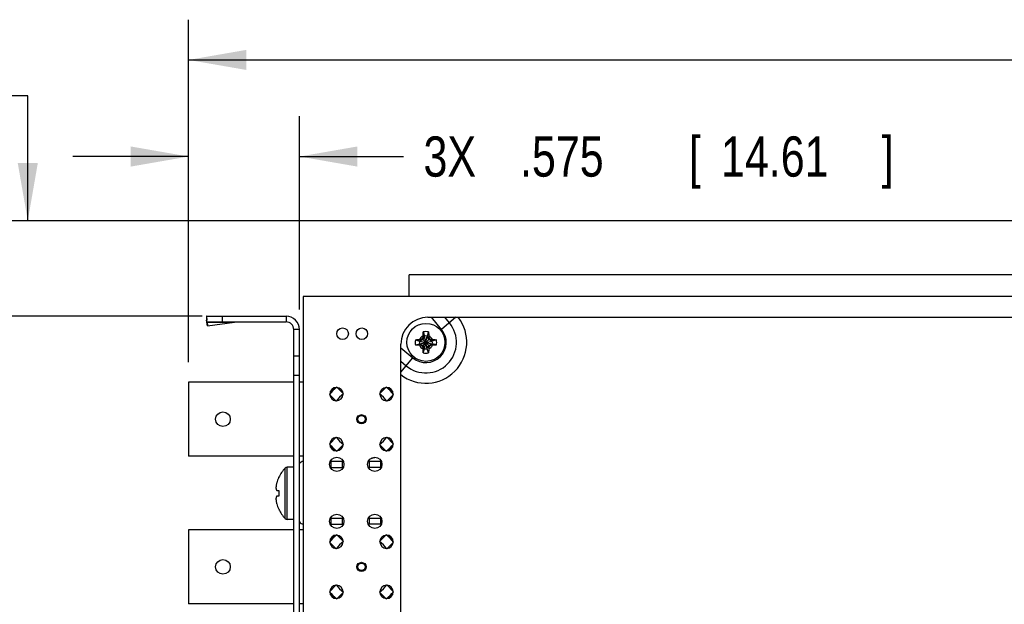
# Model space of a CAD drawing. Header units: inches. Extents: x 0.2 to 16.8, y 0.1 to 10.8.
# Tile 10 of 24: x 6.4 to 9.4, y 4.6 to 6.5. Entities that reach past the tile are written whole.
import ezdxf

# ---------------------------------------------------------------- set-up
doc = ezdxf.new("R2010")
doc.units = ezdxf.units.IN
doc.header["$LTSCALE"] = 0.935
doc.header["$MEASUREMENT"] = 0
doc.layers.get('0').update_dxf_attribs({"linetype": 'CONTINUOUS'})
doc.layers.add('DIMENSIONS', color=7, linetype='CONTINUOUS')
doc.styles.get("Standard").update_dxf_attribs({"font": 'txt', "width": 0.8})
doc.dimstyles.new('DIMSTYLE_1', dxfattribs={"dimtxt": 0.125, "dimasz": 0.18, "dimexe": 0.18, "dimexo": 0.0625, "dimgap": 0.09, "dimtad": 0, "dimtih": 1, "dimtoh": 1, "dimdec": 3, "dimlfac": 1.666667, "dimzin": 4, "dimdsep": 46, "dimtxsty": 'STANDARD', "dimblk": '_FILLED', "dimblk1": '_FILLED', "dimblk2": '_FILLED', "dimcen": 0.09, "dimadec": 0, "dimazin": 0, "dimtp": 0.001, "dimtm": 0.001, "dimtfac": 1, "dimtdec": 3, "dimtofl": 0, "dimtmove": 0, "dimatfit": 3, "dimldrblk": '_FILLED', "dimfxl": 1, "dimtolj": 1, "dimtzin": 4, "dimarcsym": 0})

# ---------------------------------------------------------------- blocks, each defined once
blk = doc.blocks.new('_FILLED')
at = {"color": 0, "linetype": 'BYBLOCK'}
blk.add_solid([(0, 0), (-1, 0.174), (-1, -0.174)], dxfattribs=at)
blk = doc.blocks.new('*D1')
at = {"layer": 'DIMENSIONS', "color": 2, "linetype": 'CONTINUOUS'}
for p, q in [((6.8863, 5.3964), (6.8863, 6.1607)), ((7.2313, 5.5602), (7.2313, 6.1607)), ((6.8863, 6.0357), (6.5263, 6.0357)), ((7.2313, 6.0357), (7.5542, 6.0357))]:
    blk.add_line(p, q, dxfattribs=at)
at = {"layer": 'DIMENSIONS', "color": 2, "linetype": 'CONTINUOUS', "xscale": 0.18, "yscale": 0.18, "zscale": 0.18}
blk.add_blockref('_FILLED', (6.8863, 6.0357), dxfattribs=at)
at = {"layer": 'DIMENSIONS', "color": 2, "linetype": 'CONTINUOUS', "xscale": 0.18, "yscale": 0.18, "zscale": 0.18, "rotation": 180}
blk.add_blockref('_FILLED', (7.2313, 6.0357), dxfattribs=at)
at = {"layer": 'DIMENSIONS', "color": 2, "linetype": 'CONTINUOUS', "width": 0.8}
for s, p in [('3X ', (7.6167, 5.9732)), ('.575', (7.9167, 5.9732)), ('[', (8.4417, 5.9732)), ('14.61', (8.5417, 5.9732)), (']', (9.0417, 5.9732))]:
    blk.add_text(s, height=0.125, dxfattribs=at).set_placement(p)
blk = doc.blocks.new('*D2')
at = {"layer": 'DIMENSIONS', "color": 2, "linetype": 'CONTINUOUS'}
for p, q in [((6.3863, 6.2247), (6.1457, 6.2247)), ((6.3863, 5.836), (6.3863, 6.2247)), ((12.4381, 5.836), (6.2613, 5.836)), ((7.1688, 3.1721), (6.2613, 3.1721)), ((6.3863, 3.1721), (6.3863, 2.8121))]:
    blk.add_line(p, q, dxfattribs=at)
at = {"layer": 'DIMENSIONS', "color": 2, "linetype": 'CONTINUOUS', "xscale": 0.18, "yscale": 0.18, "zscale": 0.18}
for p, rotation in [((6.3863, 5.836), 270), ((6.3863, 3.1721), 90)]:
    blk.add_blockref('_FILLED', p, dxfattribs=dict(at, rotation=rotation))
at = {"layer": 'DIMENSIONS', "color": 2, "linetype": 'CONTINUOUS', "width": 0.8}
for s, p in [('4.440', (4.6582, 6.1622)), ('[', (5.2832, 6.1622)), ('112.77', (5.3832, 6.1622)), (']', (5.9832, 6.1622))]:
    blk.add_text(s, height=0.125, dxfattribs=at).set_placement(p)
blk = doc.blocks.new('*D3')
at = {"layer": 'DIMENSIONS', "color": 2, "linetype": 'CONTINUOUS'}
for p, q in [((6.1784, 5.9015), (6.0368, 5.9015)), ((6.1784, 5.5397), (6.1784, 5.9015)), ((6.9288, 5.5397), (6.0534, 5.5397)), ((7.1508, 3.0017), (6.0534, 3.0017)), ((6.1784, 3.0017), (6.1784, 2.6417))]:
    blk.add_line(p, q, dxfattribs=at)
at = {"layer": 'DIMENSIONS', "color": 2, "linetype": 'CONTINUOUS', "xscale": 0.18, "yscale": 0.18, "zscale": 0.18}
for p, rotation in [((6.1784, 5.5397), 270), ((6.1784, 3.0017), 90)]:
    blk.add_blockref('_FILLED', p, dxfattribs=dict(at, rotation=rotation))
at = {"layer": 'DIMENSIONS', "color": 2, "linetype": 'CONTINUOUS', "width": 0.8}
for s, p in [('[', (5.1743, 5.839)), (']', (5.8743, 5.839)), ('4.230', (4.5493, 5.839)), ('107.44', (5.2743, 5.839))]:
    blk.add_text(s, height=0.125, dxfattribs=at).set_placement(p)
blk = doc.blocks.new('*D18')
at = {"layer": 'DIMENSIONS', "color": 2, "linetype": 'CONTINUOUS'}
for p, q in [((6.8863, 5.3964), (6.8863, 6.461)), ((15.2611, 5.6742), (15.2611, 6.461)), ((6.8863, 6.336), (9.8529, 6.336)), ((15.2611, 6.336), (11.5029, 6.336))]:
    blk.add_line(p, q, dxfattribs=at)
at = {"layer": 'DIMENSIONS', "color": 2, "linetype": 'CONTINUOUS', "xscale": 0.18, "yscale": 0.18, "zscale": 0.18, "rotation": 180}
blk.add_blockref('_FILLED', (6.8863, 6.336), dxfattribs=at)
at = {"layer": 'DIMENSIONS', "color": 2, "linetype": 'CONTINUOUS', "xscale": 0.18, "yscale": 0.18, "zscale": 0.18}
blk.add_blockref('_FILLED', (15.2611, 6.336), dxfattribs=at)
at = {"layer": 'DIMENSIONS', "color": 2, "linetype": 'CONTINUOUS', "width": 0.8}
for s, p in [('13.958', (9.9154, 6.2735)), ('[', (10.6404, 6.2735)), ('354.53', (10.7404, 6.2735)), (']', (11.3404, 6.2735))]:
    blk.add_text(s, height=0.125, dxfattribs=at).set_placement(p)

msp = doc.modelspace()

# ---------------------------------------------------------------- linework, layer by layer
at = {"color": 7, "linetype": 'CONTINUOUS'}
for p, q in [((7.57214, 5.60087), (7.57214, 5.66807)), ((12.29351, 5.66807), (7.57214, 5.66807)), ((7.24214, 5.60087), (7.24214, 3.35867)), ((10.78214, 5.60087), (7.24214, 5.60087)), ((6.94179, 5.53834), (6.94252, 5.52734)), ((6.94179, 5.53834), (6.94334, 5.52679)), ((6.94485, 5.50996), (6.94252, 5.52734)), ((6.94334, 5.52167), (6.94334, 5.53967)), ((6.94334, 5.53967), (7.18934, 5.53967)), ((6.99134, 5.52167), (6.99134, 5.53967)), ((7.18934, 5.53967), (7.18934, 5.52167)), ((7.23134, 5.49767), (7.21334, 5.49767)), ((7.23134, 3.00167), (7.23134, 5.49767)), ((7.61616, 5.49043), (7.62021, 5.47784)), ((7.63252, 5.49043), (7.62848, 5.47784)), ((7.59199, 5.46625), (7.60457, 5.46221)), ((7.59199, 5.44989), (7.60457, 5.45394)), ((7.60457, 5.46221), (7.64411, 5.45394)), ((7.60623, 5.46221), (7.60457, 5.46221)), ((7.60457, 5.45394), (7.64411, 5.46221)), ((7.60457, 5.45394), (7.60623, 5.45394)), ((7.61509, 5.46732), (7.60623, 5.46221)), ((7.60623, 5.46221), (7.60852, 5.4669)), ((7.60623, 5.46221), (7.64246, 5.45394)), ((7.60623, 5.45394), (7.64246, 5.46221)), ((7.60852, 5.44924), (7.60623, 5.45394)), ((7.60623, 5.45394), (7.61509, 5.44882)), ((7.61293, 5.44666), (7.63575, 5.46948)), ((7.61293, 5.46948), (7.63575, 5.44666)), ((7.62021, 5.47619), (7.61509, 5.46732)), ((7.61551, 5.47389), (7.62021, 5.47619)), ((7.62021, 5.4383), (7.62848, 5.47784)), ((7.62021, 5.47784), (7.62021, 5.47619)), ((7.62848, 5.4383), (7.62021, 5.47784)), ((7.62021, 5.43996), (7.62848, 5.47619)), ((7.62848, 5.43996), (7.62021, 5.47619)), ((7.62848, 5.47619), (7.62848, 5.47784)), ((7.63359, 5.46732), (7.62848, 5.47619)), ((7.62848, 5.47619), (7.63317, 5.47389)), ((7.64246, 5.46221), (7.63359, 5.46732)), ((7.63359, 5.44882), (7.64246, 5.45394)), ((7.64016, 5.4669), (7.64246, 5.46221)), ((7.64016, 5.44924), (7.64246, 5.45394)), ((7.64411, 5.46221), (7.64246, 5.46221)), ((7.64246, 5.45394), (7.64411, 5.45394)), ((7.6567, 5.46625), (7.64411, 5.46221)), ((7.6567, 5.44989), (7.64411, 5.45394)), ((7.61509, 5.44882), (7.62021, 5.43996)), ((7.62021, 5.43996), (7.61551, 5.44225)), ((7.61616, 5.42572), (7.62021, 5.4383)), ((7.62021, 5.43996), (7.62021, 5.4383)), ((7.62848, 5.43996), (7.63359, 5.44882)), ((7.63317, 5.44225), (7.62848, 5.43996)), ((7.62848, 5.4383), (7.62848, 5.43996)), ((7.63252, 5.42572), (7.62848, 5.4383)), ((7.23134, 5.41547), (7.21334, 5.41547)), ((6.88634, 5.33387), (6.88634, 5.10467)), ((7.21334, 5.33387), (6.88634, 5.33387)), ((7.23134, 5.35547), (7.21334, 5.35547)), ((7.24214, 5.33387), (7.23134, 5.33387)), ((7.36756, 5.29771), (7.34678, 5.3185)), ((7.50111, 5.3185), (7.48032, 5.29771)), ((7.32472, 5.29644), (7.3455, 5.27565)), ((7.50238, 5.27565), (7.52317, 5.29644)), ((7.3455, 5.16289), (7.32472, 5.14211)), ((7.52317, 5.14211), (7.50238, 5.16289)), ((7.34678, 5.12005), (7.36756, 5.14083)), ((7.48032, 5.14083), (7.50111, 5.12005)), ((7.21334, 5.10467), (6.88634, 5.10467)), ((7.24214, 5.10467), (7.23134, 5.10467)), ((7.32757, 5.08877), (7.36671, 5.08877)), ((7.32914, 5.06957), (7.32914, 5.08877)), ((7.36514, 5.06957), (7.36514, 5.08877)), ((7.44577, 5.08877), (7.48334, 5.08877)), ((7.44734, 5.08877), (7.44734, 5.06957)), ((7.48334, 5.08877), (7.48334, 5.06957)), ((7.18646, 4.91066), (7.18646, 5.06708)), ((7.19297, 4.90787), (7.19297, 5.06987)), ((7.21334, 5.06987), (7.19297, 5.06987)), ((7.32717, 5.06957), (7.36712, 5.06957)), ((7.48334, 5.06957), (7.44537, 5.06957)), ((7.16038, 4.99727), (7.16667, 4.99727)), ((7.16667, 4.98047), (7.16038, 4.98047)), ((7.21334, 4.90787), (7.19297, 4.90787)), ((7.32757, 4.91177), (7.36671, 4.91177)), ((7.32914, 4.89257), (7.32914, 4.91177)), ((7.36514, 4.89257), (7.36514, 4.91177)), ((7.44577, 4.91177), (7.48334, 4.91177)), ((7.44734, 4.91177), (7.44734, 4.89257)), ((7.48334, 4.91177), (7.48334, 4.89257)), ((6.88634, 4.87487), (6.88634, 4.64567)), ((7.21334, 4.87487), (6.88634, 4.87487)), ((7.24214, 4.87487), (7.23134, 4.87487)), ((7.32717, 4.89257), (7.36712, 4.89257)), ((7.48334, 4.89257), (7.44537, 4.89257)), ((7.32472, 4.83744), (7.3455, 4.81665)), ((7.36756, 4.83871), (7.34678, 4.8595)), ((7.50111, 4.8595), (7.48032, 4.83871)), ((7.50238, 4.81665), (7.52317, 4.83744)), ((7.3455, 4.70389), (7.32472, 4.68311)), ((7.52317, 4.68311), (7.50238, 4.70389)), ((7.34678, 4.66105), (7.36756, 4.68183)), ((7.48032, 4.68183), (7.50111, 4.66105)), ((7.21334, 4.64567), (6.88634, 4.64567)), ((7.24214, 4.64567), (7.23134, 4.64567))]:
    msp.add_line(p, q, dxfattribs=at)
at = {"color": 3, "linetype": 'CONTINUOUS'}
for p, q in [((6.94334, 5.52167), (7.18934, 5.52167)), ((6.94412, 5.52096), (6.94485, 5.50996)), ((6.94412, 5.52096), (7.02913, 5.52096)), ((6.94485, 5.50996), (7.02913, 5.52096)), ((7.63034, 5.53607), (9.67034, 5.53607)), ((7.6726, 5.49857), (7.64113, 5.53607)), ((7.7173, 5.53607), (7.6726, 5.49857)), ((7.69711, 5.51913), (7.6829, 5.53607)), ((7.21334, 3.00167), (7.21334, 5.49767)), ((7.54634, 3.50747), (7.54634, 5.45207)), ((7.54634, 5.44128), (7.58385, 5.40981)), ((7.54634, 5.36512), (7.58385, 5.40981)), ((7.54634, 5.39951), (7.56328, 5.3853))]:
    msp.add_line(p, q, dxfattribs=at)
at = {"color": 7, "linetype": 'CONTINUOUS'}
for centre, radius in [((7.62434, 5.45807), 0.05906), ((7.36514, 5.48507), 0.018), ((7.42514, 5.48507), 0.018), ((6.99314, 5.21927), 0.0228), ((7.42394, 5.21927), 0.0141), ((7.42394, 5.21927), 0.0117), ((7.34714, 5.07887), 0.0222), ((7.46534, 5.07887), 0.0222), ((7.34714, 4.90187), 0.0222), ((7.46534, 4.90187), 0.0222), ((6.99314, 4.76027), 0.0228), ((7.42394, 4.76027), 0.0141), ((7.42394, 4.76027), 0.0117)]:
    msp.add_circle(centre, radius, dxfattribs=at)
for centre, radius, start, end in [((7.18934, 5.49767), 0.042, 0, 90), ((7.62434, 5.45807), 0.03337, 75.81313, 104.18687), ((7.62434, 5.45807), 0.03337, 165.81313, 194.18687), ((7.62434, 5.45807), 0.0202, 168.18933, 191.81067), ((7.62434, 5.45807), 0.02193, 113.44647, 156.55353), ((7.62434, 5.45807), 0.0202, 78.18933, 101.81067), ((7.62434, 5.45807), 0.02193, 23.44647, 66.55353), ((7.62434, 5.45807), 0.0202, 348.18933, 11.81067), ((7.62434, 5.45807), 0.03337, 345.81313, 14.18687), ((7.62434, 5.45807), 0.02193, 203.44647, 246.55353), ((7.62434, 5.45807), 0.03337, 255.81313, 284.18687), ((7.62434, 5.45807), 0.0202, 258.18933, 281.81067), ((7.62434, 5.45807), 0.02193, 293.44647, 336.55353), ((7.42394, 5.21927), 0.1257, 127.87093, 142.12907), ((7.34594, 5.29727), 0.0207, 90, 180), ((7.42394, 5.21927), 0.0966, 125.70657, 144.29343), ((7.34594, 5.29727), 0.0207, 270, 360), ((7.34594, 5.29727), 0.0207, 4.99609, 85.22789), ((7.42394, 5.21927), 0.0966, 35.70657, 54.29343), ((7.50194, 5.29727), 0.0207, 180, 269.00903), ((7.50194, 5.29727), 0.0207, 94.77211, 175.00391), ((7.42394, 5.21927), 0.1257, 37.87093, 52.12907), ((7.50194, 5.29727), 0.0207, 0, 90), ((7.34594, 5.29727), 0.0207, 184.99609, 265.22789), ((7.50194, 5.29727), 0.0207, 274.77211, 355.00391), ((7.34594, 5.14127), 0.0207, 94.77211, 175.00391), ((7.42394, 5.21927), 0.0966, 215.70657, 234.29343), ((7.34594, 5.14127), 0.0207, 0, 89.00903), ((7.42394, 5.21927), 0.0966, 305.70657, 324.29343), ((7.50194, 5.14127), 0.0207, 90, 180), ((7.50194, 5.14127), 0.0207, 4.99609, 85.22789), ((7.42394, 5.21927), 0.1257, 217.87093, 232.12907), ((7.34594, 5.14127), 0.0207, 180, 270), ((7.34594, 5.14127), 0.0207, 274.77211, 355.00391), ((7.50194, 5.14127), 0.0207, 184.99609, 265.22789), ((7.42394, 5.21927), 0.1257, 307.87093, 322.12907), ((7.50194, 5.14127), 0.0207, 270, 360), ((7.24634, 5.06957), 0.0192, 102.64035, 141.38594), ((7.42394, 5.21927), 0.1257, 284.08546, 289.31669), ((7.26846, 4.98887), 0.11332, 136.35603, 153.89739), ((7.19297, 5.06087), 0.009, 90, 136.35603), ((7.26846, 4.98887), 0.11301, 154.25564, 163.02163), ((7.26846, 4.98887), 0.11301, 196.97837, 205.74436), ((7.26846, 4.98887), 0.11332, 206.10261, 223.64397), ((7.19297, 4.91687), 0.009, 223.64397, 270), ((7.24634, 4.91177), 0.0192, 218.61406, 257.35965), ((7.42394, 4.76027), 0.1257, 127.87093, 142.12907), ((7.34594, 4.83827), 0.0207, 90, 180), ((7.42394, 4.76027), 0.0966, 125.70657, 144.29343), ((7.34594, 4.83827), 0.0207, 270, 360), ((7.34594, 4.83827), 0.0207, 4.99609, 85.22789), ((7.42394, 4.76027), 0.0966, 35.70657, 54.29343), ((7.50194, 4.83827), 0.0207, 180, 269.00903), ((7.50194, 4.83827), 0.0207, 94.77211, 175.00391), ((7.42394, 4.76027), 0.1257, 37.87093, 52.12907), ((7.50194, 4.83827), 0.0207, 0, 90), ((7.34594, 4.83827), 0.0207, 184.99609, 265.22789), ((7.50194, 4.83827), 0.0207, 274.77211, 355.00391), ((7.34594, 4.68227), 0.0207, 94.77211, 175.00391), ((7.42394, 4.76027), 0.0966, 215.70657, 234.29343), ((7.34594, 4.68227), 0.0207, 0, 89.00903), ((7.42394, 4.76027), 0.0966, 305.70657, 324.29343), ((7.50194, 4.68227), 0.0207, 90, 180), ((7.50194, 4.68227), 0.0207, 4.99609, 85.22789), ((7.42394, 4.76027), 0.1257, 217.87093, 232.12907), ((7.34594, 4.68227), 0.0207, 180, 270), ((7.34594, 4.68227), 0.0207, 274.77211, 355.00391), ((7.50194, 4.68227), 0.0207, 184.99609, 265.22789), ((7.42394, 4.76027), 0.1257, 307.87093, 322.12907), ((7.50194, 4.68227), 0.0207, 270, 360)]:
    msp.add_arc(centre, radius, start, end, dxfattribs=at)
at = {"color": 3, "linetype": 'CONTINUOUS'}
for centre, radius, start, end in [((7.18934, 5.49767), 0.024, 0, 90), ((7.63034, 5.45207), 0.084, 90, 180), ((7.62434, 5.45807), 0.12699, 232.10539, 37.89461), ((7.62434, 5.45807), 0.095, 230, 40), ((7.62434, 5.45807), 0.063, 230, 40)]:
    msp.add_arc(centre, radius, start, end, dxfattribs=at)
at = {"color": 7, "linetype": 'CONTINUOUS'}
for points, knots in [([(6.94334, 5.53967), (6.94328, 5.53967), (6.94314, 5.53966), (6.94286, 5.53957), (6.94251, 5.53933), (6.94212, 5.5389), (6.9419, 5.53854), (6.94179, 5.53834)], [0, 0, 0, 0, 0.0946561, 0.1929937, 0.4124721, 0.6780176, 1, 1, 1, 1]), ([(7.61562, 5.47819), (7.61564, 5.47886), (7.61568, 5.48027), (7.61576, 5.48248), (7.61586, 5.48493), (7.61599, 5.48761), (7.6161, 5.48947), (7.61616, 5.49043)], [0, 0, 0, 0, 0.1641649, 0.3440853, 0.5435825, 0.7641446, 1, 1, 1, 1]), ([(7.63252, 5.49043), (7.63258, 5.48949), (7.63269, 5.48765), (7.63282, 5.48498), (7.63293, 5.48252), (7.63301, 5.48028), (7.63305, 5.47887), (7.63307, 5.47819)], [0, 0, 0, 0, 0.2305807, 0.4514774, 0.653011, 0.8347371, 1, 1, 1, 1]), ([(7.59199, 5.46625), (7.59293, 5.46631), (7.59477, 5.46642), (7.59743, 5.46655), (7.5999, 5.46666), (7.60213, 5.46674), (7.60355, 5.46678), (7.60422, 5.4668)], [0, 0, 0, 0, 0.2305807, 0.4514774, 0.653011, 0.8347371, 1, 1, 1, 1]), ([(7.60422, 5.44935), (7.60355, 5.44937), (7.60215, 5.44941), (7.59993, 5.44949), (7.59748, 5.44959), (7.59481, 5.44972), (7.59295, 5.44983), (7.59199, 5.44989)], [0, 0, 0, 0, 0.1641649, 0.3440854, 0.5435825, 0.7641446, 1, 1, 1, 1]), ([(7.60422, 5.4668), (7.60475, 5.46681), (7.60574, 5.46684), (7.60717, 5.46687), (7.60809, 5.46689), (7.60852, 5.4669)], [0, 0, 0, 0, 0.3632417, 0.6953915, 1, 1, 1, 1]), ([(7.60852, 5.4669), (7.60889, 5.46712), (7.60963, 5.46755), (7.61073, 5.4682), (7.61184, 5.46884), (7.61257, 5.46927), (7.61293, 5.46948)], [0, 0, 0, 0, 0.2510282, 0.5020071, 0.7519135, 1, 1, 1, 1]), ([(7.61293, 5.46948), (7.61315, 5.46985), (7.61358, 5.47058), (7.61422, 5.47169), (7.61487, 5.47279), (7.6153, 5.47353), (7.61551, 5.47389)], [0, 0, 0, 0, 0.2491761, 0.4995536, 0.750223, 1, 1, 1, 1]), ([(7.61551, 5.47389), (7.61552, 5.47433), (7.61554, 5.47524), (7.61558, 5.47667), (7.6156, 5.47767), (7.61562, 5.47819)], [0, 0, 0, 0, 0.3044764, 0.6362029, 1, 1, 1, 1]), ([(7.63307, 5.47819), (7.63308, 5.47767), (7.63311, 5.47667), (7.63314, 5.47524), (7.63316, 5.47433), (7.63317, 5.47389)], [0, 0, 0, 0, 0.3632421, 0.6953917, 1, 1, 1, 1]), ([(7.63317, 5.47389), (7.63339, 5.47352), (7.63382, 5.47279), (7.63447, 5.47168), (7.63511, 5.47058), (7.63554, 5.46985), (7.63575, 5.46948)], [0, 0, 0, 0, 0.2508912, 0.5018552, 0.7518226, 1, 1, 1, 1]), ([(7.63575, 5.46948), (7.63612, 5.46927), (7.63685, 5.46884), (7.63796, 5.4682), (7.63906, 5.46755), (7.6398, 5.46712), (7.64016, 5.4669)], [0, 0, 0, 0, 0.2490886, 0.4994075, 0.7500914, 1, 1, 1, 1]), ([(7.64016, 5.4669), (7.6406, 5.46689), (7.64151, 5.46687), (7.64294, 5.46684), (7.64394, 5.46681), (7.64446, 5.4668)], [0, 0, 0, 0, 0.3044765, 0.636203, 1, 1, 1, 1]), ([(7.64446, 5.4668), (7.64513, 5.46678), (7.64654, 5.46674), (7.64875, 5.46666), (7.6512, 5.46656), (7.65388, 5.46642), (7.65574, 5.46631), (7.6567, 5.46625)], [0, 0, 0, 0, 0.1641649, 0.3440854, 0.5435825, 0.7641446, 1, 1, 1, 1]), ([(7.6567, 5.44989), (7.65576, 5.44983), (7.65392, 5.44972), (7.65125, 5.44959), (7.64879, 5.44949), (7.64655, 5.44941), (7.64514, 5.44937), (7.64446, 5.44935)], [0, 0, 0, 0, 0.2305806, 0.4514777, 0.6530114, 0.8347373, 1, 1, 1, 1]), ([(7.60852, 5.44924), (7.60809, 5.44925), (7.60718, 5.44927), (7.60574, 5.44931), (7.60475, 5.44933), (7.60422, 5.44935)], [0, 0, 0, 0, 0.3044762, 0.6362025, 1, 1, 1, 1]), ([(7.61293, 5.44666), (7.61257, 5.44688), (7.61183, 5.4473), (7.61073, 5.44795), (7.60962, 5.4486), (7.60889, 5.44903), (7.60852, 5.44924)], [0, 0, 0, 0, 0.2491759, 0.4995533, 0.7502227, 1, 1, 1, 1]), ([(7.61551, 5.44225), (7.6153, 5.44262), (7.61486, 5.44336), (7.61422, 5.44446), (7.61357, 5.44556), (7.61315, 5.4463), (7.61293, 5.44666)], [0, 0, 0, 0, 0.2510292, 0.5020083, 0.7519142, 1, 1, 1, 1]), ([(7.61562, 5.43795), (7.6156, 5.43847), (7.61558, 5.43947), (7.61554, 5.4409), (7.61552, 5.44182), (7.61551, 5.44225)], [0, 0, 0, 0, 0.3632417, 0.6953913, 1, 1, 1, 1]), ([(7.61616, 5.42572), (7.6161, 5.42666), (7.616, 5.4285), (7.61586, 5.43116), (7.61576, 5.43363), (7.61568, 5.43586), (7.61564, 5.43728), (7.61562, 5.43795)], [0, 0, 0, 0, 0.2305807, 0.4514774, 0.653011, 0.8347371, 1, 1, 1, 1]), ([(7.63307, 5.43795), (7.63305, 5.43728), (7.63301, 5.43588), (7.63293, 5.43366), (7.63283, 5.43121), (7.63269, 5.42854), (7.63258, 5.42668), (7.63252, 5.42572)], [0, 0, 0, 0, 0.1641649, 0.3440853, 0.5435825, 0.7641446, 1, 1, 1, 1]), ([(7.63317, 5.44225), (7.63316, 5.44182), (7.63314, 5.4409), (7.63311, 5.43947), (7.63308, 5.43848), (7.63307, 5.43795)], [0, 0, 0, 0, 0.3044764, 0.6362029, 1, 1, 1, 1]), ([(7.63575, 5.44666), (7.63554, 5.4463), (7.63511, 5.44556), (7.63447, 5.44446), (7.63382, 5.44335), (7.63339, 5.44262), (7.63317, 5.44225)], [0, 0, 0, 0, 0.249088, 0.4994065, 0.7500905, 1, 1, 1, 1]), ([(7.64016, 5.44924), (7.63979, 5.44903), (7.63906, 5.44859), (7.63795, 5.44795), (7.63685, 5.4473), (7.63612, 5.44688), (7.63575, 5.44666)], [0, 0, 0, 0, 0.2510501, 0.5020312, 0.7519278, 1, 1, 1, 1]), ([(7.64446, 5.44935), (7.64394, 5.44933), (7.64294, 5.44931), (7.64151, 5.44927), (7.6406, 5.44925), (7.64016, 5.44924)], [0, 0, 0, 0, 0.3632825, 0.6953976, 1, 1, 1, 1]), ([(7.159, 5.01563), (7.15882, 5.01462), (7.15849, 5.01257), (7.1581, 5.00945), (7.15792, 5.00734), (7.15785, 5.00628)], [0, 0, 0, 0, 0.3282696, 0.6597663, 1, 1, 1, 1]), ([(7.15785, 5.00628), (7.15791, 5.0057), (7.15808, 5.00454), (7.15845, 5.00279), (7.15894, 5.00101), (7.15958, 4.99915), (7.16009, 4.99791), (7.16038, 4.99727)], [0, 0, 0, 0, 0.185369, 0.3744381, 0.5701548, 0.7763564, 1, 1, 1, 1]), ([(7.16667, 4.99727), (7.16672, 4.99727), (7.1668, 4.99726), (7.16689, 4.99725), (7.16693, 4.99724)], [0, 0, 0, 0, 0.4980687, 1, 1, 1, 1]), ([(7.16693, 4.99724), (7.16687, 4.99632), (7.16678, 4.99446), (7.16669, 4.99167), (7.16667, 4.98981), (7.16667, 4.98887)], [0, 0, 0, 0, 0.3317433, 0.6649865, 1, 1, 1, 1]), ([(7.16038, 4.98047), (7.16009, 4.97983), (7.15958, 4.97859), (7.15894, 4.97674), (7.15845, 4.97495), (7.15808, 4.9732), (7.15791, 4.97204), (7.15785, 4.97147)], [0, 0, 0, 0, 0.2236436, 0.4298452, 0.6255619, 0.814631, 1, 1, 1, 1]), ([(7.15785, 4.97147), (7.15792, 4.9704), (7.1581, 4.9683), (7.15849, 4.96518), (7.15899, 4.9621), (7.15961, 4.95899), (7.16011, 4.95692), (7.16038, 4.95587)], [0, 0, 0, 0, 0.2027799, 0.4003526, 0.5960019, 0.7944017, 1, 1, 1, 1]), ([(7.16667, 4.98887), (7.16667, 4.98794), (7.16669, 4.98607), (7.16678, 4.98328), (7.16687, 4.98143), (7.16693, 4.9805)], [0, 0, 0, 0, 0.3349637, 0.6681986, 1, 1, 1, 1]), ([(7.16693, 4.9805), (7.16689, 4.9805), (7.1668, 4.98049), (7.16672, 4.98048), (7.16667, 4.98047)], [0, 0, 0, 0, 0.5019375, 1, 1, 1, 1]), ([(7.16667, 4.93979), (7.16671, 4.9397), (7.1668, 4.93952), (7.16689, 4.93934), (7.16693, 4.93925)], [0, 0, 0, 0, 0.4994387, 1, 1, 1, 1])]:
    msp.add_open_spline(points, degree=3, knots=knots, dxfattribs=at)
at = {"color": 3, "linetype": 'CONTINUOUS'}
msp.add_open_spline([(6.94334, 5.52167), (6.94337, 5.52167), (6.94344, 5.52166), (6.94354, 5.52163), (6.94363, 5.52157), (6.94377, 5.52146), (6.94394, 5.52125), (6.94406, 5.52106), (6.94412, 5.52096)], degree=3, knots=[0, 0, 0, 0, 0.0858635, 0.1767971, 0.2770528, 0.3897916, 0.6605564, 1, 1, 1, 1], dxfattribs=at)
at = {"color": 7, "linetype": 'CONTINUOUS'}
for points in [[(7.16038, 5.02187), (7.16011, 5.02082), (7.15985, 5.01977), (7.15962, 5.01871)], [(7.1668, 5.03823), (7.16676, 5.03814), (7.16671, 5.03805), (7.16667, 5.03796)], [(7.16693, 5.0385), (7.16685, 5.03855), (7.1667, 5.03865), (7.1667, 5.03865)], [(7.16693, 5.0385), (7.16689, 5.03841), (7.16684, 5.03832), (7.1668, 5.03823)], [(7.15962, 5.01871), (7.1594, 5.01769), (7.15919, 5.01666), (7.159, 5.01563)], [(7.16693, 4.93925), (7.16685, 4.9392), (7.1667, 4.93909), (7.1667, 4.93909)]]:
    msp.add_open_spline(points, degree=3, dxfattribs=at)

# ---------------------------------------------------------------- dimensions: what is measured, and where the dimension line sits
at = {"layer": 'DIMENSIONS', "color": 2, "linetype": 'CONTINUOUS'}
for base, p1, p2, angle, picture, middle in [((6.88634, 6.33603), (15.26114, 5.67417), (6.88634, 5.39637), 180, '*D18', (10.67794, 6.33603)), ((6.38634, 5.83603), (7.16884, 3.17207), (12.43805, 5.83603), 90, '*D2', (5.37068, 6.22467)), ((6.17837, 3.00167), (6.92884, 5.53967), (7.15084, 3.00167), 270, '*D3', (5.26176, 5.90146))]:
    dim = msp.add_linear_dim(base=base, p1=p1, p2=p2, angle=angle, dimstyle='DIMSTYLE_1', dxfattribs=at)
    dim.commit()
    dim.dimension.update_dxf_attribs({"geometry": picture, "text_midpoint": middle, "dimtype": 160})
dim = msp.add_linear_dim(base=(7.23134, 6.03575), p1=(6.88634, 5.39637), p2=(7.23134, 5.56017), text='3X <>', dimstyle='DIMSTYLE_1', dxfattribs=at)
dim.commit()
dim.dimension.update_dxf_attribs({"geometry": '*D1', "text_midpoint": (8.37918, 6.03575), "dimtype": 160})

doc.saveas('drawing.dxf')
